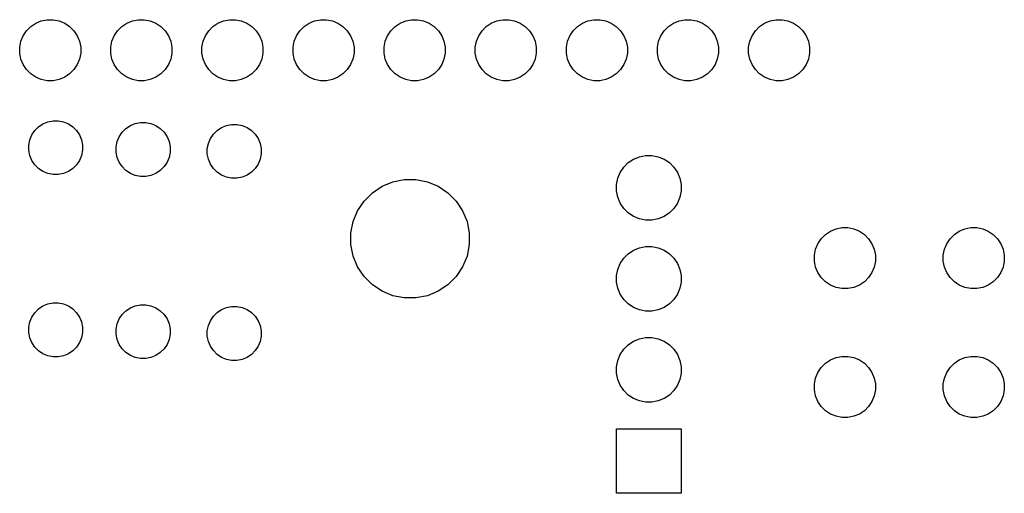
# Model space of a CAD drawing. Extents: x 1.14 to 3.47, y -2.6 to -1.31.
# Tile 3 of 4: x 2.37 to 3.45, y -2.6 to -2.08. Entities that reach past the tile are written whole.
import ezdxf

# ---------------------------------------------------------------- set-up
doc = ezdxf.new("R2010")
doc.units = 0
doc.header["$MEASUREMENT"] = 0
doc.layers.add('BLACK', color=7, linetype='CONTINUOUS')

msp = doc.modelspace()

# ---------------------------------------------------------------- linework, layer by layer
at = {"layer": 'BLACK', "linetype": 'CONTINUOUS'}
for p, q in [((2.37965, -2.08798), (2.38513, -2.08432)), ((2.38513, -2.08432), (2.39123, -2.08179)), ((2.39123, -2.08179), (2.3977, -2.0805)), ((2.3977, -2.0805), (2.4043, -2.0805)), ((2.4043, -2.0805), (2.41077, -2.08179)), ((2.41077, -2.08179), (2.41687, -2.08432)), ((2.41687, -2.08432), (2.42235, -2.08798)), ((2.47965, -2.08798), (2.48513, -2.08432)), ((2.48513, -2.08432), (2.49123, -2.08179)), ((2.49123, -2.08179), (2.4977, -2.0805)), ((2.4977, -2.0805), (2.5043, -2.0805)), ((2.5043, -2.0805), (2.51077, -2.08179)), ((2.51077, -2.08179), (2.51687, -2.08432)), ((2.51687, -2.08432), (2.52235, -2.08798)), ((2.57965, -2.08798), (2.58513, -2.08432)), ((2.58513, -2.08432), (2.59123, -2.08179)), ((2.59123, -2.08179), (2.5977, -2.0805)), ((2.5977, -2.0805), (2.6043, -2.0805)), ((2.6043, -2.0805), (2.61077, -2.08179)), ((2.61077, -2.08179), (2.61687, -2.08432)), ((2.61687, -2.08432), (2.62235, -2.08798)), ((2.67965, -2.08798), (2.68513, -2.08432)), ((2.68513, -2.08432), (2.69123, -2.08179)), ((2.69123, -2.08179), (2.6977, -2.0805)), ((2.6977, -2.0805), (2.7043, -2.0805)), ((2.7043, -2.0805), (2.71077, -2.08179)), ((2.71077, -2.08179), (2.71687, -2.08432)), ((2.71687, -2.08432), (2.72235, -2.08798)), ((2.77965, -2.08798), (2.78513, -2.08432)), ((2.78513, -2.08432), (2.79123, -2.08179)), ((2.79123, -2.08179), (2.7977, -2.0805)), ((2.7977, -2.0805), (2.8043, -2.0805)), ((2.8043, -2.0805), (2.81077, -2.08179)), ((2.81077, -2.08179), (2.81687, -2.08432)), ((2.81687, -2.08432), (2.82235, -2.08798)), ((2.87965, -2.08798), (2.88513, -2.08432)), ((2.88513, -2.08432), (2.89123, -2.08179)), ((2.89123, -2.08179), (2.8977, -2.0805)), ((2.8977, -2.0805), (2.9043, -2.0805)), ((2.9043, -2.0805), (2.91077, -2.08179)), ((2.91077, -2.08179), (2.91687, -2.08432)), ((2.91687, -2.08432), (2.92235, -2.08798)), ((2.97965, -2.08798), (2.98513, -2.08432)), ((2.98513, -2.08432), (2.99123, -2.08179)), ((2.99123, -2.08179), (2.9977, -2.0805)), ((2.9977, -2.0805), (3.0043, -2.0805)), ((3.0043, -2.0805), (3.01077, -2.08179)), ((3.01077, -2.08179), (3.01687, -2.08432)), ((3.01687, -2.08432), (3.02235, -2.08798)), ((3.07965, -2.08798), (3.08513, -2.08432)), ((3.08513, -2.08432), (3.09123, -2.08179)), ((3.09123, -2.08179), (3.0977, -2.0805)), ((3.0977, -2.0805), (3.1043, -2.0805)), ((3.1043, -2.0805), (3.11077, -2.08179)), ((3.11077, -2.08179), (3.11687, -2.08432)), ((3.11687, -2.08432), (3.12235, -2.08798)), ((3.17965, -2.08798), (3.18513, -2.08432)), ((3.18513, -2.08432), (3.19123, -2.08179)), ((3.19123, -2.08179), (3.1977, -2.0805)), ((3.1977, -2.0805), (3.2043, -2.0805)), ((3.2043, -2.0805), (3.21077, -2.08179)), ((3.21077, -2.08179), (3.21687, -2.08432)), ((3.21687, -2.08432), (3.22235, -2.08798)), ((2.37132, -2.09813), (2.37498, -2.09265)), ((2.37498, -2.09265), (2.37965, -2.08798)), ((2.42235, -2.08798), (2.42702, -2.09265)), ((2.42702, -2.09265), (2.43068, -2.09813)), ((2.47132, -2.09813), (2.47498, -2.09265)), ((2.47498, -2.09265), (2.47965, -2.08798)), ((2.52235, -2.08798), (2.52702, -2.09265)), ((2.52702, -2.09265), (2.53068, -2.09813)), ((2.57132, -2.09813), (2.57498, -2.09265)), ((2.57498, -2.09265), (2.57965, -2.08798)), ((2.62235, -2.08798), (2.62702, -2.09265)), ((2.62702, -2.09265), (2.63068, -2.09813)), ((2.67132, -2.09813), (2.67498, -2.09265)), ((2.67498, -2.09265), (2.67965, -2.08798)), ((2.72235, -2.08798), (2.72702, -2.09265)), ((2.72702, -2.09265), (2.73068, -2.09813)), ((2.77132, -2.09813), (2.77498, -2.09265)), ((2.77498, -2.09265), (2.77965, -2.08798)), ((2.82235, -2.08798), (2.82702, -2.09265)), ((2.82702, -2.09265), (2.83068, -2.09813)), ((2.87132, -2.09813), (2.87498, -2.09265)), ((2.87498, -2.09265), (2.87965, -2.08798)), ((2.92235, -2.08798), (2.92702, -2.09265)), ((2.92702, -2.09265), (2.93068, -2.09813)), ((2.97132, -2.09813), (2.97498, -2.09265)), ((2.97498, -2.09265), (2.97965, -2.08798)), ((3.02235, -2.08798), (3.02702, -2.09265)), ((3.02702, -2.09265), (3.03068, -2.09813)), ((3.07132, -2.09813), (3.07498, -2.09265)), ((3.07498, -2.09265), (3.07965, -2.08798)), ((3.12235, -2.08798), (3.12702, -2.09265)), ((3.12702, -2.09265), (3.13068, -2.09813)), ((3.17132, -2.09813), (3.17498, -2.09265)), ((3.17498, -2.09265), (3.17965, -2.08798)), ((3.22235, -2.08798), (3.22702, -2.09265)), ((3.22702, -2.09265), (3.23068, -2.09813)), ((2.3675, -2.1107), (2.36879, -2.10423)), ((2.36879, -2.10423), (2.37132, -2.09813)), ((2.43068, -2.09813), (2.43321, -2.10423)), ((2.43321, -2.10423), (2.4345, -2.1107)), ((2.4675, -2.1107), (2.46879, -2.10423)), ((2.46879, -2.10423), (2.47132, -2.09813)), ((2.53068, -2.09813), (2.53321, -2.10423)), ((2.53321, -2.10423), (2.5345, -2.1107)), ((2.5675, -2.1107), (2.56879, -2.10423)), ((2.56879, -2.10423), (2.57132, -2.09813)), ((2.63068, -2.09813), (2.63321, -2.10423)), ((2.63321, -2.10423), (2.6345, -2.1107)), ((2.6675, -2.1107), (2.66879, -2.10423)), ((2.66879, -2.10423), (2.67132, -2.09813)), ((2.73068, -2.09813), (2.73321, -2.10423)), ((2.73321, -2.10423), (2.7345, -2.1107)), ((2.7675, -2.1107), (2.76879, -2.10423)), ((2.76879, -2.10423), (2.77132, -2.09813)), ((2.83068, -2.09813), (2.83321, -2.10423)), ((2.83321, -2.10423), (2.8345, -2.1107)), ((2.8675, -2.1107), (2.86879, -2.10423)), ((2.86879, -2.10423), (2.87132, -2.09813)), ((2.93068, -2.09813), (2.93321, -2.10423)), ((2.93321, -2.10423), (2.9345, -2.1107)), ((2.9675, -2.1107), (2.96879, -2.10423)), ((2.96879, -2.10423), (2.97132, -2.09813)), ((3.03068, -2.09813), (3.03321, -2.10423)), ((3.03321, -2.10423), (3.0345, -2.1107)), ((3.0675, -2.1107), (3.06879, -2.10423)), ((3.06879, -2.10423), (3.07132, -2.09813)), ((3.13068, -2.09813), (3.13321, -2.10423)), ((3.13321, -2.10423), (3.1345, -2.1107)), ((3.1675, -2.1107), (3.16879, -2.10423)), ((3.16879, -2.10423), (3.17132, -2.09813)), ((3.23068, -2.09813), (3.23321, -2.10423)), ((3.23321, -2.10423), (3.2345, -2.1107)), ((2.3675, -2.1173), (2.3675, -2.1107)), ((2.36879, -2.12377), (2.3675, -2.1173)), ((2.4345, -2.1173), (2.43321, -2.12377)), ((2.4345, -2.1107), (2.4345, -2.1173)), ((2.4675, -2.1173), (2.4675, -2.1107)), ((2.46879, -2.12377), (2.4675, -2.1173)), ((2.5345, -2.1173), (2.53321, -2.12377)), ((2.5345, -2.1107), (2.5345, -2.1173)), ((2.5675, -2.1173), (2.5675, -2.1107)), ((2.56879, -2.12377), (2.5675, -2.1173)), ((2.6345, -2.1173), (2.63321, -2.12377)), ((2.6345, -2.1107), (2.6345, -2.1173)), ((2.6675, -2.1173), (2.6675, -2.1107)), ((2.66879, -2.12377), (2.6675, -2.1173)), ((2.7345, -2.1173), (2.73321, -2.12377)), ((2.7345, -2.1107), (2.7345, -2.1173)), ((2.7675, -2.1173), (2.7675, -2.1107)), ((2.76879, -2.12377), (2.7675, -2.1173)), ((2.8345, -2.1173), (2.83321, -2.12377)), ((2.8345, -2.1107), (2.8345, -2.1173)), ((2.8675, -2.1173), (2.8675, -2.1107)), ((2.86879, -2.12377), (2.8675, -2.1173)), ((2.9345, -2.1173), (2.93321, -2.12377)), ((2.9345, -2.1107), (2.9345, -2.1173)), ((2.9675, -2.1173), (2.9675, -2.1107)), ((2.96879, -2.12377), (2.9675, -2.1173)), ((3.0345, -2.1173), (3.03321, -2.12377)), ((3.0345, -2.1107), (3.0345, -2.1173)), ((3.0675, -2.1173), (3.0675, -2.1107)), ((3.06879, -2.12377), (3.0675, -2.1173)), ((3.1345, -2.1173), (3.13321, -2.12377)), ((3.1345, -2.1107), (3.1345, -2.1173)), ((3.1675, -2.1173), (3.1675, -2.1107)), ((3.16879, -2.12377), (3.1675, -2.1173)), ((3.2345, -2.1173), (3.23321, -2.12377)), ((3.2345, -2.1107), (3.2345, -2.1173)), ((2.37132, -2.12987), (2.36879, -2.12377)), ((2.43321, -2.12377), (2.43068, -2.12987)), ((2.47132, -2.12987), (2.46879, -2.12377)), ((2.53321, -2.12377), (2.53068, -2.12987)), ((2.57132, -2.12987), (2.56879, -2.12377)), ((2.63321, -2.12377), (2.63068, -2.12987)), ((2.67132, -2.12987), (2.66879, -2.12377)), ((2.73321, -2.12377), (2.73068, -2.12987)), ((2.77132, -2.12987), (2.76879, -2.12377)), ((2.83321, -2.12377), (2.83068, -2.12987)), ((2.87132, -2.12987), (2.86879, -2.12377)), ((2.93321, -2.12377), (2.93068, -2.12987)), ((2.97132, -2.12987), (2.96879, -2.12377)), ((3.03321, -2.12377), (3.03068, -2.12987)), ((3.07132, -2.12987), (3.06879, -2.12377)), ((3.13321, -2.12377), (3.13068, -2.12987)), ((3.17132, -2.12987), (3.16879, -2.12377)), ((3.23321, -2.12377), (3.23068, -2.12987)), ((2.37498, -2.13535), (2.37132, -2.12987)), ((2.37965, -2.14002), (2.37498, -2.13535)), ((2.42702, -2.13535), (2.42235, -2.14002)), ((2.43068, -2.12987), (2.42702, -2.13535)), ((2.47498, -2.13535), (2.47132, -2.12987)), ((2.47965, -2.14002), (2.47498, -2.13535)), ((2.52702, -2.13535), (2.52235, -2.14002)), ((2.53068, -2.12987), (2.52702, -2.13535)), ((2.57498, -2.13535), (2.57132, -2.12987)), ((2.57965, -2.14002), (2.57498, -2.13535)), ((2.62702, -2.13535), (2.62235, -2.14002)), ((2.63068, -2.12987), (2.62702, -2.13535)), ((2.67498, -2.13535), (2.67132, -2.12987)), ((2.67965, -2.14002), (2.67498, -2.13535)), ((2.72702, -2.13535), (2.72235, -2.14002)), ((2.73068, -2.12987), (2.72702, -2.13535)), ((2.77498, -2.13535), (2.77132, -2.12987)), ((2.77965, -2.14002), (2.77498, -2.13535)), ((2.82702, -2.13535), (2.82235, -2.14002)), ((2.83068, -2.12987), (2.82702, -2.13535)), ((2.87498, -2.13535), (2.87132, -2.12987)), ((2.87965, -2.14002), (2.87498, -2.13535)), ((2.92702, -2.13535), (2.92235, -2.14002)), ((2.93068, -2.12987), (2.92702, -2.13535)), ((2.97498, -2.13535), (2.97132, -2.12987)), ((2.97965, -2.14002), (2.97498, -2.13535)), ((3.02702, -2.13535), (3.02235, -2.14002)), ((3.03068, -2.12987), (3.02702, -2.13535)), ((3.07498, -2.13535), (3.07132, -2.12987)), ((3.07965, -2.14002), (3.07498, -2.13535)), ((3.12702, -2.13535), (3.12235, -2.14002)), ((3.13068, -2.12987), (3.12702, -2.13535)), ((3.17498, -2.13535), (3.17132, -2.12987)), ((3.17965, -2.14002), (3.17498, -2.13535)), ((3.22702, -2.13535), (3.22235, -2.14002)), ((3.23068, -2.12987), (3.22702, -2.13535)), ((2.38513, -2.14368), (2.37965, -2.14002)), ((2.39123, -2.14621), (2.38513, -2.14368)), ((2.3977, -2.1475), (2.39123, -2.14621)), ((2.4043, -2.1475), (2.3977, -2.1475)), ((2.41077, -2.14621), (2.4043, -2.1475)), ((2.41687, -2.14368), (2.41077, -2.14621)), ((2.42235, -2.14002), (2.41687, -2.14368)), ((2.48513, -2.14368), (2.47965, -2.14002)), ((2.49123, -2.14621), (2.48513, -2.14368)), ((2.4977, -2.1475), (2.49123, -2.14621)), ((2.5043, -2.1475), (2.4977, -2.1475)), ((2.51077, -2.14621), (2.5043, -2.1475)), ((2.51687, -2.14368), (2.51077, -2.14621)), ((2.52235, -2.14002), (2.51687, -2.14368)), ((2.58513, -2.14368), (2.57965, -2.14002)), ((2.59123, -2.14621), (2.58513, -2.14368)), ((2.5977, -2.1475), (2.59123, -2.14621)), ((2.6043, -2.1475), (2.5977, -2.1475)), ((2.61077, -2.14621), (2.6043, -2.1475)), ((2.61687, -2.14368), (2.61077, -2.14621)), ((2.62235, -2.14002), (2.61687, -2.14368)), ((2.68513, -2.14368), (2.67965, -2.14002)), ((2.69123, -2.14621), (2.68513, -2.14368)), ((2.6977, -2.1475), (2.69123, -2.14621)), ((2.7043, -2.1475), (2.6977, -2.1475)), ((2.71077, -2.14621), (2.7043, -2.1475)), ((2.71687, -2.14368), (2.71077, -2.14621)), ((2.72235, -2.14002), (2.71687, -2.14368)), ((2.78513, -2.14368), (2.77965, -2.14002)), ((2.79123, -2.14621), (2.78513, -2.14368)), ((2.7977, -2.1475), (2.79123, -2.14621)), ((2.8043, -2.1475), (2.7977, -2.1475)), ((2.81077, -2.14621), (2.8043, -2.1475)), ((2.81687, -2.14368), (2.81077, -2.14621)), ((2.82235, -2.14002), (2.81687, -2.14368)), ((2.88513, -2.14368), (2.87965, -2.14002)), ((2.89123, -2.14621), (2.88513, -2.14368)), ((2.8977, -2.1475), (2.89123, -2.14621)), ((2.9043, -2.1475), (2.8977, -2.1475)), ((2.91077, -2.14621), (2.9043, -2.1475)), ((2.91687, -2.14368), (2.91077, -2.14621)), ((2.92235, -2.14002), (2.91687, -2.14368)), ((2.98513, -2.14368), (2.97965, -2.14002)), ((2.99123, -2.14621), (2.98513, -2.14368)), ((2.9977, -2.1475), (2.99123, -2.14621)), ((3.0043, -2.1475), (2.9977, -2.1475)), ((3.01077, -2.14621), (3.0043, -2.1475)), ((3.01687, -2.14368), (3.01077, -2.14621)), ((3.02235, -2.14002), (3.01687, -2.14368)), ((3.08513, -2.14368), (3.07965, -2.14002)), ((3.09123, -2.14621), (3.08513, -2.14368)), ((3.0977, -2.1475), (3.09123, -2.14621)), ((3.1043, -2.1475), (3.0977, -2.1475)), ((3.11077, -2.14621), (3.1043, -2.1475)), ((3.11687, -2.14368), (3.11077, -2.14621)), ((3.12235, -2.14002), (3.11687, -2.14368)), ((3.18513, -2.14368), (3.17965, -2.14002)), ((3.19123, -2.14621), (3.18513, -2.14368)), ((3.1977, -2.1475), (3.19123, -2.14621)), ((3.2043, -2.1475), (3.1977, -2.1475)), ((3.21077, -2.14621), (3.2043, -2.1475)), ((3.21687, -2.14368), (3.21077, -2.14621)), ((3.22235, -2.14002), (3.21687, -2.14368)), ((2.393, -2.19481), (2.39838, -2.19258)), ((2.39838, -2.19258), (2.40409, -2.19144)), ((2.40409, -2.19144), (2.40991, -2.19144)), ((2.40991, -2.19144), (2.41562, -2.19258)), ((2.41562, -2.19258), (2.421, -2.19481)), ((2.49438, -2.19458), (2.50009, -2.19344)), ((2.50009, -2.19344), (2.50591, -2.19344)), ((2.50591, -2.19344), (2.51162, -2.19458)), ((2.38081, -2.207), (2.38404, -2.20216)), ((2.38404, -2.20216), (2.38816, -2.19804)), ((2.38816, -2.19804), (2.393, -2.19481)), ((2.421, -2.19481), (2.42584, -2.19804)), ((2.42584, -2.19804), (2.42996, -2.20216)), ((2.42996, -2.20216), (2.43319, -2.207)), ((2.47681, -2.209), (2.48004, -2.20416)), ((2.48004, -2.20416), (2.48416, -2.20004)), ((2.48416, -2.20004), (2.489, -2.19681)), ((2.489, -2.19681), (2.49438, -2.19458)), ((2.51162, -2.19458), (2.517, -2.19681)), ((2.517, -2.19681), (2.52184, -2.20004)), ((2.52184, -2.20004), (2.52596, -2.20416)), ((2.52596, -2.20416), (2.52919, -2.209)), ((2.58004, -2.20616), (2.58416, -2.20204)), ((2.58416, -2.20204), (2.589, -2.19881)), ((2.589, -2.19881), (2.59438, -2.19658)), ((2.59438, -2.19658), (2.60009, -2.19544)), ((2.60009, -2.19544), (2.60591, -2.19544)), ((2.60591, -2.19544), (2.61162, -2.19658)), ((2.61162, -2.19658), (2.617, -2.19881)), ((2.617, -2.19881), (2.62184, -2.20204)), ((2.62184, -2.20204), (2.62596, -2.20616)), ((2.37744, -2.21809), (2.37858, -2.21238)), ((2.37858, -2.21238), (2.38081, -2.207)), ((2.43319, -2.207), (2.43542, -2.21238)), ((2.43542, -2.21238), (2.43656, -2.21809)), ((2.47344, -2.22009), (2.47458, -2.21438)), ((2.47458, -2.21438), (2.47681, -2.209)), ((2.52919, -2.209), (2.53142, -2.21438)), ((2.53142, -2.21438), (2.53256, -2.22009)), ((2.57458, -2.21638), (2.57681, -2.211)), ((2.57681, -2.211), (2.58004, -2.20616)), ((2.62596, -2.20616), (2.62919, -2.211)), ((2.62919, -2.211), (2.63142, -2.21638)), ((2.37744, -2.22391), (2.37744, -2.21809)), ((2.37858, -2.22962), (2.37744, -2.22391)), ((2.43656, -2.22391), (2.43542, -2.22962)), ((2.43656, -2.21809), (2.43656, -2.22391)), ((2.47344, -2.22591), (2.47344, -2.22009)), ((2.47458, -2.23162), (2.47344, -2.22591)), ((2.53256, -2.22591), (2.53142, -2.23162)), ((2.53256, -2.22009), (2.53256, -2.22591)), ((2.57344, -2.22209), (2.57458, -2.21638)), ((2.57344, -2.22791), (2.57344, -2.22209)), ((2.63142, -2.21638), (2.63256, -2.22209)), ((2.63256, -2.22209), (2.63256, -2.22791)), ((2.38081, -2.235), (2.37858, -2.22962)), ((2.38404, -2.23984), (2.38081, -2.235)), ((2.43319, -2.235), (2.42996, -2.23984)), ((2.43542, -2.22962), (2.43319, -2.235)), ((2.47681, -2.237), (2.47458, -2.23162)), ((2.48004, -2.24184), (2.47681, -2.237)), ((2.52919, -2.237), (2.52596, -2.24184)), ((2.53142, -2.23162), (2.52919, -2.237)), ((2.57458, -2.23362), (2.57344, -2.22791)), ((2.57681, -2.239), (2.57458, -2.23362)), ((2.63142, -2.23362), (2.62919, -2.239)), ((2.63256, -2.22791), (2.63142, -2.23362)), ((3.03539, -2.23745), (3.0412, -2.23357)), ((3.0412, -2.23357), (3.04766, -2.2309)), ((3.04766, -2.2309), (3.05451, -2.22954)), ((3.05451, -2.22954), (3.06149, -2.22954)), ((3.06149, -2.22954), (3.06834, -2.2309)), ((3.06834, -2.2309), (3.0748, -2.23357)), ((3.0748, -2.23357), (3.08061, -2.23745)), ((2.38816, -2.24396), (2.38404, -2.23984)), ((2.393, -2.24719), (2.38816, -2.24396)), ((2.39838, -2.24942), (2.393, -2.24719)), ((2.421, -2.24719), (2.41562, -2.24942)), ((2.42584, -2.24396), (2.421, -2.24719)), ((2.42996, -2.23984), (2.42584, -2.24396)), ((2.48416, -2.24596), (2.48004, -2.24184)), ((2.489, -2.24919), (2.48416, -2.24596)), ((2.52184, -2.24596), (2.517, -2.24919)), ((2.52596, -2.24184), (2.52184, -2.24596)), ((2.58004, -2.24384), (2.57681, -2.239)), ((2.58416, -2.24796), (2.58004, -2.24384)), ((2.62596, -2.24384), (2.62184, -2.24796)), ((2.62919, -2.239), (2.62596, -2.24384)), ((3.02657, -2.2482), (3.03045, -2.24239)), ((3.03045, -2.24239), (3.03539, -2.23745)), ((3.08061, -2.23745), (3.08555, -2.24239)), ((3.08555, -2.24239), (3.08943, -2.2482)), ((2.40409, -2.25056), (2.39838, -2.24942)), ((2.40991, -2.25056), (2.40409, -2.25056)), ((2.41562, -2.24942), (2.40991, -2.25056)), ((2.49438, -2.25142), (2.489, -2.24919)), ((2.50009, -2.25256), (2.49438, -2.25142)), ((2.50591, -2.25256), (2.50009, -2.25256)), ((2.51162, -2.25142), (2.50591, -2.25256)), ((2.517, -2.24919), (2.51162, -2.25142)), ((2.589, -2.25119), (2.58416, -2.24796)), ((2.59438, -2.25342), (2.589, -2.25119)), ((2.60009, -2.25456), (2.59438, -2.25342)), ((2.60591, -2.25456), (2.60009, -2.25456)), ((2.61162, -2.25342), (2.60591, -2.25456)), ((2.617, -2.25119), (2.61162, -2.25342)), ((2.62184, -2.24796), (2.617, -2.25119)), ((2.76521, -2.2634), (2.77704, -2.25851)), ((2.77704, -2.25851), (2.7896, -2.25601)), ((2.7896, -2.25601), (2.8024, -2.25601)), ((2.8024, -2.25601), (2.81496, -2.25851)), ((2.81496, -2.25851), (2.82679, -2.2634)), ((3.02254, -2.26151), (3.0239, -2.25466)), ((3.0239, -2.25466), (3.02657, -2.2482)), ((3.08943, -2.2482), (3.0921, -2.25466)), ((3.0921, -2.25466), (3.09346, -2.26151)), ((2.75457, -2.27052), (2.76521, -2.2634)), ((2.82679, -2.2634), (2.83743, -2.27052)), ((3.02254, -2.26849), (3.02254, -2.26151)), ((3.0239, -2.27534), (3.02254, -2.26849)), ((3.09346, -2.26849), (3.0921, -2.27534)), ((3.09346, -2.26151), (3.09346, -2.26849)), ((2.7384, -2.29021), (2.74552, -2.27957)), ((2.74552, -2.27957), (2.75457, -2.27052)), ((2.83743, -2.27052), (2.84648, -2.27957)), ((2.84648, -2.27957), (2.8536, -2.29021)), ((3.02657, -2.2818), (3.0239, -2.27534)), ((3.0921, -2.27534), (3.08943, -2.2818)), ((2.73351, -2.30204), (2.7384, -2.29021)), ((2.8536, -2.29021), (2.85849, -2.30204)), ((3.03045, -2.28761), (3.02657, -2.2818)), ((3.03539, -2.29255), (3.03045, -2.28761)), ((3.08555, -2.28761), (3.08061, -2.29255)), ((3.08943, -2.2818), (3.08555, -2.28761)), ((3.0412, -2.29643), (3.03539, -2.29255)), ((3.04766, -2.2991), (3.0412, -2.29643)), ((3.05451, -2.30046), (3.04766, -2.2991)), ((3.06149, -2.30046), (3.05451, -2.30046)), ((3.06834, -2.2991), (3.06149, -2.30046)), ((3.0748, -2.29643), (3.06834, -2.2991)), ((3.08061, -2.29255), (3.0748, -2.29643)), ((2.73101, -2.3146), (2.73351, -2.30204)), ((2.85849, -2.30204), (2.86099, -2.3146)), ((3.25194, -2.31627), (3.25742, -2.31261)), ((3.25742, -2.31261), (3.26352, -2.31008)), ((3.26352, -2.31008), (3.26999, -2.30879)), ((3.26999, -2.30879), (3.27659, -2.30879)), ((3.27659, -2.30879), (3.28306, -2.31008)), ((3.28306, -2.31008), (3.28916, -2.31261)), ((3.28916, -2.31261), (3.29464, -2.31627)), ((3.39336, -2.31627), (3.39884, -2.31261)), ((3.39884, -2.31261), (3.40494, -2.31008)), ((3.40494, -2.31008), (3.41141, -2.30879)), ((3.41141, -2.30879), (3.41801, -2.30879)), ((3.41801, -2.30879), (3.42448, -2.31008)), ((3.42448, -2.31008), (3.43058, -2.31261)), ((3.43058, -2.31261), (3.43606, -2.31627)), ((2.73101, -2.3274), (2.73101, -2.3146)), ((2.86099, -2.3146), (2.86099, -2.3274)), ((3.24361, -2.32642), (3.24727, -2.32094)), ((3.24727, -2.32094), (3.25194, -2.31627)), ((3.29464, -2.31627), (3.29931, -2.32094)), ((3.29931, -2.32094), (3.30297, -2.32642)), ((3.38503, -2.32642), (3.38869, -2.32094)), ((3.38869, -2.32094), (3.39336, -2.31627)), ((3.43606, -2.31627), (3.44073, -2.32094)), ((3.44073, -2.32094), (3.44439, -2.32642)), ((2.73351, -2.33996), (2.73101, -2.3274)), ((2.86099, -2.3274), (2.85849, -2.33996)), ((3.03539, -2.33745), (3.0412, -2.33357)), ((3.0412, -2.33357), (3.04766, -2.3309)), ((3.04766, -2.3309), (3.05451, -2.32954)), ((3.05451, -2.32954), (3.06149, -2.32954)), ((3.06149, -2.32954), (3.06834, -2.3309)), ((3.06834, -2.3309), (3.0748, -2.33357)), ((3.0748, -2.33357), (3.08061, -2.33745)), ((3.23979, -2.33899), (3.24108, -2.33252)), ((3.24108, -2.33252), (3.24361, -2.32642)), ((3.30297, -2.32642), (3.3055, -2.33252)), ((3.3055, -2.33252), (3.30679, -2.33899)), ((3.38121, -2.33899), (3.3825, -2.33252)), ((3.3825, -2.33252), (3.38503, -2.32642)), ((3.44439, -2.32642), (3.44692, -2.33252)), ((3.44692, -2.33252), (3.44821, -2.33899)), ((2.7384, -2.35179), (2.73351, -2.33996)), ((2.85849, -2.33996), (2.8536, -2.35179)), ((3.02657, -2.3482), (3.03045, -2.34239)), ((3.03045, -2.34239), (3.03539, -2.33745)), ((3.08061, -2.33745), (3.08555, -2.34239)), ((3.08555, -2.34239), (3.08943, -2.3482)), ((3.23979, -2.34559), (3.23979, -2.33899)), ((3.30679, -2.33899), (3.30679, -2.34559)), ((3.38121, -2.34559), (3.38121, -2.33899)), ((3.44821, -2.33899), (3.44821, -2.34559)), ((2.74552, -2.36243), (2.7384, -2.35179)), ((2.8536, -2.35179), (2.84648, -2.36243)), ((3.02254, -2.36151), (3.0239, -2.35466)), ((3.0239, -2.35466), (3.02657, -2.3482)), ((3.08943, -2.3482), (3.0921, -2.35466)), ((3.0921, -2.35466), (3.09346, -2.36151)), ((3.24108, -2.35206), (3.23979, -2.34559)), ((3.24361, -2.35816), (3.24108, -2.35206)), ((3.3055, -2.35206), (3.30297, -2.35816)), ((3.30679, -2.34559), (3.3055, -2.35206)), ((3.3825, -2.35206), (3.38121, -2.34559)), ((3.38503, -2.35816), (3.3825, -2.35206)), ((3.44692, -2.35206), (3.44439, -2.35816)), ((3.44821, -2.34559), (3.44692, -2.35206)), ((2.75457, -2.37148), (2.74552, -2.36243)), ((2.84648, -2.36243), (2.83743, -2.37148)), ((3.02254, -2.36849), (3.02254, -2.36151)), ((3.09346, -2.36151), (3.09346, -2.36849)), ((3.24727, -2.36364), (3.24361, -2.35816)), ((3.25194, -2.36831), (3.24727, -2.36364)), ((3.29931, -2.36364), (3.29464, -2.36831)), ((3.30297, -2.35816), (3.29931, -2.36364)), ((3.38869, -2.36364), (3.38503, -2.35816)), ((3.39336, -2.36831), (3.38869, -2.36364)), ((3.44073, -2.36364), (3.43606, -2.36831)), ((3.44439, -2.35816), (3.44073, -2.36364)), ((2.76521, -2.3786), (2.75457, -2.37148)), ((2.83743, -2.37148), (2.82679, -2.3786)), ((3.0239, -2.37534), (3.02254, -2.36849)), ((3.02657, -2.3818), (3.0239, -2.37534)), ((3.0921, -2.37534), (3.08943, -2.3818)), ((3.09346, -2.36849), (3.0921, -2.37534)), ((3.25742, -2.37197), (3.25194, -2.36831)), ((3.26352, -2.3745), (3.25742, -2.37197)), ((3.26999, -2.37579), (3.26352, -2.3745)), ((3.27659, -2.37579), (3.26999, -2.37579)), ((3.28306, -2.3745), (3.27659, -2.37579)), ((3.28916, -2.37197), (3.28306, -2.3745)), ((3.29464, -2.36831), (3.28916, -2.37197)), ((3.39884, -2.37197), (3.39336, -2.36831)), ((3.40494, -2.3745), (3.39884, -2.37197)), ((3.41141, -2.37579), (3.40494, -2.3745)), ((3.41801, -2.37579), (3.41141, -2.37579)), ((3.42448, -2.3745), (3.41801, -2.37579)), ((3.43058, -2.37197), (3.42448, -2.3745)), ((3.43606, -2.36831), (3.43058, -2.37197)), ((2.77704, -2.38349), (2.76521, -2.3786)), ((2.7896, -2.38599), (2.77704, -2.38349)), ((2.8024, -2.38599), (2.7896, -2.38599)), ((2.81496, -2.38349), (2.8024, -2.38599)), ((2.82679, -2.3786), (2.81496, -2.38349)), ((3.03045, -2.38761), (3.02657, -2.3818)), ((3.03539, -2.39255), (3.03045, -2.38761)), ((3.08555, -2.38761), (3.08061, -2.39255)), ((3.08943, -2.3818), (3.08555, -2.38761)), ((2.38404, -2.40216), (2.38816, -2.39804)), ((2.38816, -2.39804), (2.393, -2.39481)), ((2.393, -2.39481), (2.39838, -2.39258)), ((2.39838, -2.39258), (2.40409, -2.39144)), ((2.40409, -2.39144), (2.40991, -2.39144)), ((2.40991, -2.39144), (2.41562, -2.39258)), ((2.41562, -2.39258), (2.421, -2.39481)), ((2.421, -2.39481), (2.42584, -2.39804)), ((2.42584, -2.39804), (2.42996, -2.40216)), ((2.48416, -2.40004), (2.489, -2.39681)), ((2.489, -2.39681), (2.49438, -2.39458)), ((2.49438, -2.39458), (2.50009, -2.39344)), ((2.50009, -2.39344), (2.50591, -2.39344)), ((2.50591, -2.39344), (2.51162, -2.39458)), ((2.51162, -2.39458), (2.517, -2.39681)), ((2.517, -2.39681), (2.52184, -2.40004)), ((2.58416, -2.40204), (2.589, -2.39881)), ((2.589, -2.39881), (2.59438, -2.39658)), ((2.59438, -2.39658), (2.60009, -2.39544)), ((2.60009, -2.39544), (2.60591, -2.39544)), ((2.60591, -2.39544), (2.61162, -2.39658)), ((2.61162, -2.39658), (2.617, -2.39881)), ((2.617, -2.39881), (2.62184, -2.40204)), ((3.0412, -2.39643), (3.03539, -2.39255)), ((3.04766, -2.3991), (3.0412, -2.39643)), ((3.05451, -2.40046), (3.04766, -2.3991)), ((3.06834, -2.3991), (3.06149, -2.40046)), ((3.0748, -2.39643), (3.06834, -2.3991)), ((3.08061, -2.39255), (3.0748, -2.39643)), ((2.37858, -2.41238), (2.38081, -2.407)), ((2.38081, -2.407), (2.38404, -2.40216)), ((2.42996, -2.40216), (2.43319, -2.407)), ((2.43319, -2.407), (2.43542, -2.41238)), ((2.47458, -2.41438), (2.47681, -2.409)), ((2.47681, -2.409), (2.48004, -2.40416)), ((2.48004, -2.40416), (2.48416, -2.40004)), ((2.52184, -2.40004), (2.52596, -2.40416)), ((2.52596, -2.40416), (2.52919, -2.409)), ((2.52919, -2.409), (2.53142, -2.41438)), ((2.57681, -2.411), (2.58004, -2.40616)), ((2.58004, -2.40616), (2.58416, -2.40204)), ((2.62184, -2.40204), (2.62596, -2.40616)), ((2.62596, -2.40616), (2.62919, -2.411)), ((3.06149, -2.40046), (3.05451, -2.40046)), ((2.37744, -2.41809), (2.37858, -2.41238)), ((2.37744, -2.42391), (2.37744, -2.41809)), ((2.43542, -2.41238), (2.43656, -2.41809)), ((2.43656, -2.41809), (2.43656, -2.42391)), ((2.47344, -2.42009), (2.47458, -2.41438)), ((2.47344, -2.42591), (2.47344, -2.42009)), ((2.53142, -2.41438), (2.53256, -2.42009)), ((2.53256, -2.42009), (2.53256, -2.42591)), ((2.57344, -2.42209), (2.57458, -2.41638)), ((2.57458, -2.41638), (2.57681, -2.411)), ((2.62919, -2.411), (2.63142, -2.41638)), ((2.63142, -2.41638), (2.63256, -2.42209)), ((2.37858, -2.42962), (2.37744, -2.42391)), ((2.38081, -2.435), (2.37858, -2.42962)), ((2.43542, -2.42962), (2.43319, -2.435)), ((2.43656, -2.42391), (2.43542, -2.42962)), ((2.47458, -2.43162), (2.47344, -2.42591)), ((2.53256, -2.42591), (2.53142, -2.43162)), ((2.57344, -2.42791), (2.57344, -2.42209)), ((2.57458, -2.43362), (2.57344, -2.42791)), ((2.63256, -2.42791), (2.63142, -2.43362)), ((2.63256, -2.42209), (2.63256, -2.42791)), ((3.0412, -2.43357), (3.04766, -2.4309)), ((3.04766, -2.4309), (3.05451, -2.42954)), ((3.05451, -2.42954), (3.06149, -2.42954)), ((3.06149, -2.42954), (3.06834, -2.4309)), ((3.06834, -2.4309), (3.0748, -2.43357)), ((2.38404, -2.43984), (2.38081, -2.435)), ((2.38816, -2.44396), (2.38404, -2.43984)), ((2.42996, -2.43984), (2.42584, -2.44396)), ((2.43319, -2.435), (2.42996, -2.43984)), ((2.47681, -2.437), (2.47458, -2.43162)), ((2.48004, -2.44184), (2.47681, -2.437)), ((2.48416, -2.44596), (2.48004, -2.44184)), ((2.52596, -2.44184), (2.52184, -2.44596)), ((2.52919, -2.437), (2.52596, -2.44184)), ((2.53142, -2.43162), (2.52919, -2.437)), ((2.57681, -2.439), (2.57458, -2.43362)), ((2.58004, -2.44384), (2.57681, -2.439)), ((2.62919, -2.439), (2.62596, -2.44384)), ((2.63142, -2.43362), (2.62919, -2.439)), ((3.02657, -2.4482), (3.03045, -2.44239)), ((3.03045, -2.44239), (3.03539, -2.43745)), ((3.03539, -2.43745), (3.0412, -2.43357)), ((3.0748, -2.43357), (3.08061, -2.43745)), ((3.08061, -2.43745), (3.08555, -2.44239)), ((3.08555, -2.44239), (3.08943, -2.4482)), ((2.393, -2.44719), (2.38816, -2.44396)), ((2.39838, -2.44942), (2.393, -2.44719)), ((2.40409, -2.45056), (2.39838, -2.44942)), ((2.40991, -2.45056), (2.40409, -2.45056)), ((2.41562, -2.44942), (2.40991, -2.45056)), ((2.421, -2.44719), (2.41562, -2.44942)), ((2.42584, -2.44396), (2.421, -2.44719)), ((2.489, -2.44919), (2.48416, -2.44596)), ((2.49438, -2.45142), (2.489, -2.44919)), ((2.50009, -2.45256), (2.49438, -2.45142)), ((2.50591, -2.45256), (2.50009, -2.45256)), ((2.51162, -2.45142), (2.50591, -2.45256)), ((2.517, -2.44919), (2.51162, -2.45142)), ((2.52184, -2.44596), (2.517, -2.44919)), ((2.58416, -2.44796), (2.58004, -2.44384)), ((2.589, -2.45119), (2.58416, -2.44796)), ((2.59438, -2.45342), (2.589, -2.45119)), ((2.617, -2.45119), (2.61162, -2.45342)), ((2.62184, -2.44796), (2.617, -2.45119)), ((2.62596, -2.44384), (2.62184, -2.44796)), ((3.0239, -2.45466), (3.02657, -2.4482)), ((3.08943, -2.4482), (3.0921, -2.45466)), ((3.25742, -2.45403), (3.26352, -2.4515)), ((3.26352, -2.4515), (3.26999, -2.45021)), ((3.26999, -2.45021), (3.27659, -2.45021)), ((3.27659, -2.45021), (3.28306, -2.4515)), ((3.28306, -2.4515), (3.28916, -2.45403)), ((3.39884, -2.45403), (3.40494, -2.4515)), ((3.40494, -2.4515), (3.41141, -2.45021)), ((3.41141, -2.45021), (3.41801, -2.45021)), ((3.41801, -2.45021), (3.42448, -2.4515)), ((3.42448, -2.4515), (3.43058, -2.45403)), ((2.60009, -2.45456), (2.59438, -2.45342)), ((2.60591, -2.45456), (2.60009, -2.45456)), ((2.61162, -2.45342), (2.60591, -2.45456)), ((3.02254, -2.46151), (3.0239, -2.45466)), ((3.02254, -2.46849), (3.02254, -2.46151)), ((3.0921, -2.45466), (3.09346, -2.46151)), ((3.09346, -2.46151), (3.09346, -2.46849)), ((3.24361, -2.46784), (3.24727, -2.46236)), ((3.24727, -2.46236), (3.25194, -2.45769)), ((3.25194, -2.45769), (3.25742, -2.45403)), ((3.28916, -2.45403), (3.29464, -2.45769)), ((3.29464, -2.45769), (3.29931, -2.46236)), ((3.29931, -2.46236), (3.30297, -2.46784)), ((3.38503, -2.46784), (3.38869, -2.46236)), ((3.38869, -2.46236), (3.39336, -2.45769)), ((3.39336, -2.45769), (3.39884, -2.45403)), ((3.43058, -2.45403), (3.43606, -2.45769)), ((3.43606, -2.45769), (3.44073, -2.46236)), ((3.44073, -2.46236), (3.44439, -2.46784)), ((3.0239, -2.47534), (3.02254, -2.46849)), ((3.09346, -2.46849), (3.0921, -2.47534)), ((3.23979, -2.48041), (3.24108, -2.47394)), ((3.24108, -2.47394), (3.24361, -2.46784)), ((3.30297, -2.46784), (3.3055, -2.47394)), ((3.3055, -2.47394), (3.30679, -2.48041)), ((3.38121, -2.48041), (3.3825, -2.47394)), ((3.3825, -2.47394), (3.38503, -2.46784)), ((3.44439, -2.46784), (3.44692, -2.47394)), ((3.44692, -2.47394), (3.44821, -2.48041)), ((3.02657, -2.4818), (3.0239, -2.47534)), ((3.03045, -2.48761), (3.02657, -2.4818)), ((3.08943, -2.4818), (3.08555, -2.48761)), ((3.0921, -2.47534), (3.08943, -2.4818)), ((3.23979, -2.48701), (3.23979, -2.48041)), ((3.30679, -2.48041), (3.30679, -2.48701)), ((3.38121, -2.48701), (3.38121, -2.48041)), ((3.44821, -2.48041), (3.44821, -2.48701)), ((3.03539, -2.49255), (3.03045, -2.48761)), ((3.0412, -2.49643), (3.03539, -2.49255)), ((3.04766, -2.4991), (3.0412, -2.49643)), ((3.0748, -2.49643), (3.06834, -2.4991)), ((3.08061, -2.49255), (3.0748, -2.49643)), ((3.08555, -2.48761), (3.08061, -2.49255)), ((3.24108, -2.49348), (3.23979, -2.48701)), ((3.24361, -2.49958), (3.24108, -2.49348)), ((3.3055, -2.49348), (3.30297, -2.49958)), ((3.30679, -2.48701), (3.3055, -2.49348)), ((3.3825, -2.49348), (3.38121, -2.48701)), ((3.38503, -2.49958), (3.3825, -2.49348)), ((3.44692, -2.49348), (3.44439, -2.49958)), ((3.44821, -2.48701), (3.44692, -2.49348)), ((3.05451, -2.50046), (3.04766, -2.4991)), ((3.06149, -2.50046), (3.05451, -2.50046)), ((3.06834, -2.4991), (3.06149, -2.50046)), ((3.24727, -2.50506), (3.24361, -2.49958)), ((3.25194, -2.50973), (3.24727, -2.50506)), ((3.29931, -2.50506), (3.29464, -2.50973)), ((3.30297, -2.49958), (3.29931, -2.50506)), ((3.38869, -2.50506), (3.38503, -2.49958)), ((3.39336, -2.50973), (3.38869, -2.50506)), ((3.44073, -2.50506), (3.43606, -2.50973)), ((3.44439, -2.49958), (3.44073, -2.50506)), ((3.25742, -2.51339), (3.25194, -2.50973)), ((3.26352, -2.51592), (3.25742, -2.51339)), ((3.26999, -2.51721), (3.26352, -2.51592)), ((3.27659, -2.51721), (3.26999, -2.51721)), ((3.28306, -2.51592), (3.27659, -2.51721)), ((3.28916, -2.51339), (3.28306, -2.51592)), ((3.29464, -2.50973), (3.28916, -2.51339)), ((3.39884, -2.51339), (3.39336, -2.50973)), ((3.40494, -2.51592), (3.39884, -2.51339)), ((3.41141, -2.51721), (3.40494, -2.51592)), ((3.41801, -2.51721), (3.41141, -2.51721)), ((3.42448, -2.51592), (3.41801, -2.51721)), ((3.43058, -2.51339), (3.42448, -2.51592)), ((3.43606, -2.50973), (3.43058, -2.51339)), ((3.02254, -2.60046), (3.02254, -2.52954)), ((3.02254, -2.52954), (3.09346, -2.52954)), ((3.09346, -2.52954), (3.09346, -2.60046)), ((3.09346, -2.60046), (3.02254, -2.60046))]:
    msp.add_line(p, q, dxfattribs=at)

doc.saveas('drawing.dxf')
